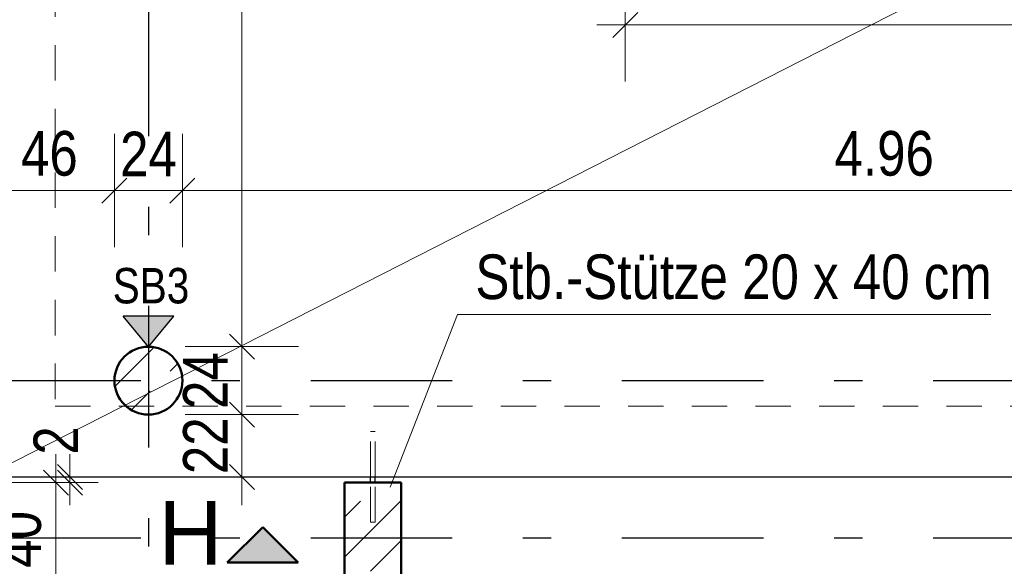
# Model space of a CAD drawing. Header units: millimetres. Extents: x 0 to 78.9, y -26.7 to 42.
# Tile 15 of 68: x 5.4 to 8.9, y 19.9 to 21.9. Entities that reach past the tile are written whole.
import ezdxf

# ---------------------------------------------------------------- set-up
doc = ezdxf.new("R2010")
doc.units = ezdxf.units.MM
doc.linetypes.add('DASHDOTX2', pattern=[2, 1, -0.5, 0, -0.5])
doc.linetypes.add('HIDDEN', pattern=[0.375, 0.25, -0.125])
for name, color, linetype, lineweight in [('Achsen', 7, 'Continuous', 20), ('Schraffuren', 7, 'Continuous', 20), ('Texte', 7, 'Continuous', 20)]:
    doc.layers.add(name, color=color, linetype=linetype, lineweight=lineweight)
doc.styles.add('Arial', font='arial.ttf')
doc.styles.add('Arial Narrow', font='ARIALN.TTF')
doc.dimstyles.new('Arch_Strakon_dimstyle', dxfattribs={"dimtxt": 11.25, "dimasz": 1, "dimexe": 1.25, "dimexo": 0.0625, "dimgap": 1, "dimtad": 0, "dimdec": 5, "dimzin": 12, "dimdsep": 46, "dimtxsty": 'Arial Narrow', "dimblk": 'Arrowhead_Tick', "dimsah": 1, "dimcen": 0, "dimse1": 1, "dimse2": 1, "dimclrd": 6, "dimclrt": 3, "dimazin": 0, "dimtfac": 1, "dimtdec": 4, "dimtmove": 0, "dimatfit": 3, "dimldrblk": 'NONE', "dimfxl": 1, "dimtvp": 1, "dimtolj": 1, "dimtzin": 0, "dimlwd": 13, "dimarcsym": 2})
pattern_1 = [(45, (0, 0), (-0.1414214, 0.1414214), [0.15, -0.1]), (45, (-0.07071, 0.07071), (-0.1414214, 0.1414214), [])]

# ---------------------------------------------------------------- blocks, each defined once
blk = doc.blocks.new('Arrowhead_Tick')
at = {"color": 0, "linetype": 'Continuous', "lineweight": -2}
for p, q in [((0, 20), (0, -10)), ((-1, 0), (0, 0)), ((10, 0), (0, 0))]:
    blk.add_line(p, q, dxfattribs=at)
at = {"color": 2, "linetype": 'Continuous', "lineweight": 35}
blk.add_line((4.42, 4.42), (-4.42, -4.42), dxfattribs=at)
blk = doc.blocks.new('*D123')
at = {"layer": 'Achsen', "color": 6, "linetype": 'Continuous', "lineweight": 13}
blk.add_line((5.2572, 22.106), (5.4872, 22.106), dxfattribs=at)
at = {"layer": 'Defpoints', "color": 0}
for p in [(5.4972, 22.106), (5.4972, 20.4884), (5.2472, 20.2384)]:
    blk.add_point(p, dxfattribs=at)
at = {"layer": 'Achsen', "color": 6, "lineweight": 13, "xscale": 0.01, "yscale": 0.01, "zscale": 0.01}
blk.add_blockref('Arrowhead_Tick', (5.4972, 22.106), dxfattribs=at)
at = {"layer": 'Achsen', "color": 6, "lineweight": 13, "xscale": 0.01, "yscale": 0.01, "zscale": 0.01, "rotation": 180.0000000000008}
blk.add_blockref('Arrowhead_Tick', (5.2472, 22.106), dxfattribs=at)
at = {"layer": 'Achsen', "color": 2, "lineweight": -2, "insert": (5.3722, 22.2364), "char_height": 0.1575, "attachment_point": 5, "style": 'Arial Narrow'}
blk.add_mtext('\\A1;25', dxfattribs=at)
blk = doc.blocks.new('_None')
blk = doc.blocks.new('*D124')
at = {"layer": 'Achsen', "color": 6, "linetype": 'Continuous', "lineweight": 13}
blk.add_line((5.5072, 22.106), (7.5022, 22.106), dxfattribs=at)
at = {"layer": 'Defpoints', "color": 0}
for p in [(7.5122, 22.4384), (7.5122, 22.106), (5.4972, 20.4884)]:
    blk.add_point(p, dxfattribs=at)
at = {"layer": 'Achsen', "color": 6, "lineweight": 13, "xscale": 0.01, "yscale": 0.01, "zscale": 0.01}
blk.add_blockref('Arrowhead_Tick', (7.5122, 22.106), dxfattribs=at)
at = {"layer": 'Achsen', "color": 6, "lineweight": 13, "xscale": 0.01, "yscale": 0.01, "zscale": 0.01, "rotation": 180}
blk.add_blockref('Arrowhead_Tick', (5.4972, 22.106), dxfattribs=at)
at = {"layer": 'Achsen', "color": 2, "lineweight": -2, "insert": (6.5047, 22.2364), "char_height": 0.1575, "attachment_point": 5, "style": 'Arial Narrow'}
blk.add_mtext('\\A1;2.01{\\A1;\\H.6x;\\S5;}', dxfattribs=at)
blk = doc.blocks.new('*D135')
at = {"layer": 'Achsen', "color": 6, "linetype": 'Continuous', "lineweight": 13}
blk.add_line((5.5, 19.8268), (5.5, 20.2084), dxfattribs=at)
at = {"layer": 'Defpoints', "color": 0}
for p in [(5.5, 20.2184), (6.5201, 20.2184), (6.5201, 19.8168)]:
    blk.add_point(p, dxfattribs=at)
at = {"layer": 'Achsen', "color": 6, "lineweight": 13, "xscale": 0.01, "yscale": 0.01, "zscale": 0.01}
for p, rotation in [((5.5, 20.2184), 90), ((5.5, 19.8168), 270)]:
    blk.add_blockref('Arrowhead_Tick', p, dxfattribs=dict(at, rotation=rotation))
at = {"layer": 'Achsen', "color": 2, "lineweight": -2, "insert": (5.3696, 20.0176), "char_height": 0.1575, "attachment_point": 5, "rotation": 90, "style": 'Arial Narrow'}
blk.add_mtext('\\A1;40', dxfattribs=at)
blk = doc.blocks.new('*D136')
at = {"layer": 'Achsen', "color": 6, "linetype": 'Continuous', "lineweight": 13}
for p, q in [((5.55, 20.2484), (5.55, 20.2584)), ((5.55, 20.2184), (5.55, 20.2384)), ((5.55, 20.2084), (5.55, 20.1984))]:
    blk.add_line(p, q, dxfattribs=at)
at = {"layer": 'Defpoints', "color": 0}
for p in [(5.2472, 20.2384), (5.55, 20.2384), (6.5201, 20.2184)]:
    blk.add_point(p, dxfattribs=at)
at = {"layer": 'Achsen', "color": 6, "lineweight": 13, "xscale": 0.01, "yscale": 0.01, "zscale": 0.01}
for p, rotation in [((5.55, 20.2184), 90), ((5.55, 20.2384), 270)]:
    blk.add_blockref('Arrowhead_Tick', p, dxfattribs=dict(at, rotation=rotation))
at = {"layer": 'Achsen', "color": 2, "lineweight": -2, "insert": (5.5, 20.3668), "char_height": 0.1575, "attachment_point": 5, "rotation": 90, "style": 'Arial Narrow'}
blk.add_mtext('\\A1;2', dxfattribs=at)
blk = doc.blocks.new('*D142')
at = {"layer": 'Achsen', "color": 6, "linetype": 'Continuous', "lineweight": 13}
blk.add_line((5.2572, 19.45), (5.8172, 19.45), dxfattribs=at)
at = {"layer": 'Defpoints', "color": 0}
for p in [(5.8272, 20.5784), (5.2472, 20.2384), (5.8272, 19.45)]:
    blk.add_point(p, dxfattribs=at)
at = {"layer": 'Achsen', "color": 6, "lineweight": 13, "xscale": 0.01, "yscale": 0.01, "zscale": 0.01}
blk.add_blockref('Arrowhead_Tick', (5.8272, 19.45), dxfattribs=at)
at = {"layer": 'Achsen', "color": 6, "lineweight": 13, "xscale": 0.01, "yscale": 0.01, "zscale": 0.01, "rotation": 180}
blk.add_blockref('Arrowhead_Tick', (5.2472, 19.45), dxfattribs=at)
at = {"layer": 'Achsen', "color": 2, "lineweight": -2, "insert": (5.5372, 19.5804), "char_height": 0.1575, "attachment_point": 5, "style": 'Arial Narrow'}
blk.add_mtext('\\A1;58', dxfattribs=at)
blk = doc.blocks.new('*D143')
at = {"layer": 'Achsen', "color": 6, "linetype": 'Continuous', "lineweight": 13}
for p, q in [((5.8372, 19.4), (5.9998, 19.4)), ((6.5101, 19.4), (6.3499, 19.4))]:
    blk.add_line(p, q, dxfattribs=at)
at = {"layer": 'Defpoints', "color": 0}
for p in [(5.8272, 20.5784), (6.5201, 19.8168), (6.5201, 19.4)]:
    blk.add_point(p, dxfattribs=at)
at = {"layer": 'Achsen', "color": 6, "lineweight": 13, "xscale": 0.01, "yscale": 0.01, "zscale": 0.01}
blk.add_blockref('Arrowhead_Tick', (6.5201, 19.4), dxfattribs=at)
at = {"layer": 'Achsen', "color": 6, "lineweight": 13, "xscale": 0.01, "yscale": 0.01, "zscale": 0.01, "rotation": 180}
blk.add_blockref('Arrowhead_Tick', (5.8272, 19.4), dxfattribs=at)
at = {"layer": 'Achsen', "color": 2, "lineweight": -2, "insert": (6.1749, 19.4217), "char_height": 0.1575, "attachment_point": 5, "style": 'Arial Narrow'}
blk.add_mtext('\\A1;69{\\A1;\\H.6x;\\S5;}', dxfattribs=at)
blk = doc.blocks.new('*D298')
at = {"layer": 'Achsen', "color": 6, "linetype": 'Continuous', "lineweight": 13}
blk.add_line((4.3, 17.6418), (4.3, 20.0134), dxfattribs=at)
at = {"layer": 'Defpoints', "color": 0}
for p in [(3.1006, 20.0234), (4.3, 20.0234), (6.7201, 17.6318)]:
    blk.add_point(p, dxfattribs=at)
at = {"layer": 'Achsen', "color": 6, "lineweight": 13, "xscale": 0.01, "yscale": 0.01, "zscale": 0.01}
for p, rotation in [((4.3, 20.0234), 90), ((4.3, 17.6318), 270)]:
    blk.add_blockref('Arrowhead_Tick', p, dxfattribs=dict(at, rotation=rotation))
at = {"layer": 'Achsen', "color": 2, "lineweight": 35, "insert": (4.1696, 18.8276), "char_height": 0.1575, "attachment_point": 5, "rotation": 90, "style": 'Arial Narrow'}
blk.add_mtext('\\A1;2.39', dxfattribs=at)
blk = doc.blocks.new('*D313')
at = {"layer": 'Achsen', "color": 6, "linetype": 'Continuous', "lineweight": 13}
blk.add_line((6.1574, 20.2484), (6.1574, 20.4484), dxfattribs=at)
at = {"layer": 'Defpoints', "color": 0}
for p in [(5.8272, 20.4584), (6.1574, 20.4584), (5.2472, 20.2384)]:
    blk.add_point(p, dxfattribs=at)
at = {"layer": 'Achsen', "color": 6, "lineweight": 13, "xscale": 0.01, "yscale": 0.01, "zscale": 0.01}
for p, rotation in [((6.1574, 20.4584), 90), ((6.1574, 20.2384), 270)]:
    blk.add_blockref('Arrowhead_Tick', p, dxfattribs=dict(at, rotation=rotation))
at = {"layer": 'Achsen', "color": 2, "lineweight": 35, "insert": (6.0284, 20.3484), "char_height": 0.1575, "attachment_point": 5, "rotation": 90, "style": 'Arial Narrow'}
blk.add_mtext('\\A1;22', dxfattribs=at)
blk = doc.blocks.new('*D314')
at = {"layer": 'Achsen', "color": 6, "linetype": 'Continuous', "lineweight": 13}
blk.add_line((6.1574, 20.4684), (6.1574, 20.6884), dxfattribs=at)
at = {"layer": 'Defpoints', "color": 0}
for p in [(5.8272, 20.6984), (6.1574, 20.6984), (5.8272, 20.4584)]:
    blk.add_point(p, dxfattribs=at)
at = {"layer": 'Achsen', "color": 6, "lineweight": 13, "xscale": 0.01, "yscale": 0.01, "zscale": 0.01}
for p, rotation in [((6.1574, 20.6984), 90), ((6.1574, 20.4584), 270)]:
    blk.add_blockref('Arrowhead_Tick', p, dxfattribs=dict(at, rotation=rotation))
at = {"layer": 'Achsen', "color": 2, "lineweight": 35, "insert": (6.0284, 20.5784), "char_height": 0.1575, "attachment_point": 5, "rotation": 90, "style": 'Arial Narrow'}
blk.add_mtext('\\A1;24', dxfattribs=at)
blk = doc.blocks.new('*D315')
at = {"layer": 'Achsen', "color": 6, "linetype": 'Continuous', "lineweight": 13}
blk.add_line((6.1574, 20.7084), (6.1574, 24.5084), dxfattribs=at)
at = {"layer": 'Defpoints', "color": 0}
for p in [(5.8272, 24.5184), (6.1574, 24.5184), (5.8272, 20.6984)]:
    blk.add_point(p, dxfattribs=at)
at = {"layer": 'Achsen', "color": 6, "lineweight": 13, "xscale": 0.01, "yscale": 0.01, "zscale": 0.01}
for p, rotation in [((6.1574, 24.5184), 90), ((6.1574, 20.6984), 270)]:
    blk.add_blockref('Arrowhead_Tick', p, dxfattribs=dict(at, rotation=rotation))
at = {"layer": 'Achsen', "color": 2, "lineweight": 35, "insert": (6.027, 22.6084), "char_height": 0.1575, "attachment_point": 5, "rotation": 90, "style": 'Arial Narrow'}
blk.add_mtext('\\A1;3.82', dxfattribs=at)
blk = doc.blocks.new('*D320')
at = {"layer": 'Achsen', "color": 6, "linetype": 'Continuous', "lineweight": 13}
blk.add_line((4.5755, 20.5884), (4.5755, 24.6284), dxfattribs=at)
at = {"layer": 'Defpoints', "color": 0}
for p in [(4.5755, 24.6384), (5.7072, 24.6384), (5.8272, 20.5784)]:
    blk.add_point(p, dxfattribs=at)
at = {"layer": 'Achsen', "color": 6, "lineweight": 13, "xscale": 0.01, "yscale": 0.01, "zscale": 0.01}
for p, rotation in [((4.5755, 24.6384), 90), ((4.5755, 20.5784), 270)]:
    blk.add_blockref('Arrowhead_Tick', p, dxfattribs=dict(at, rotation=rotation))
blk = doc.blocks.new('*D421')
at = {"layer": 'Achsen', "color": 6, "linetype": 'Continuous', "lineweight": 13}
blk.add_line((5.2572, 21.25), (5.6972, 21.25), dxfattribs=at)
at = {"layer": 'Defpoints', "color": 0}
for p in [(5.7072, 21.25), (5.7072, 20.5784), (5.2472, 20.2384)]:
    blk.add_point(p, dxfattribs=at)
at = {"layer": 'Achsen', "color": 6, "lineweight": 13, "xscale": 0.01, "yscale": 0.01, "zscale": 0.01}
blk.add_blockref('Arrowhead_Tick', (5.7072, 21.25), dxfattribs=at)
at = {"layer": 'Achsen', "color": 6, "lineweight": 13, "xscale": 0.01, "yscale": 0.01, "zscale": 0.01, "rotation": 180}
blk.add_blockref('Arrowhead_Tick', (5.2472, 21.25), dxfattribs=at)
at = {"layer": 'Achsen', "color": 2, "lineweight": 35, "insert": (5.4772, 21.3804), "char_height": 0.1575, "attachment_point": 5, "style": 'Arial Narrow'}
blk.add_mtext('\\A1;46', dxfattribs=at)
blk = doc.blocks.new('*D422')
at = {"layer": 'Achsen', "color": 6, "linetype": 'Continuous', "lineweight": 13}
blk.add_line((5.7172, 21.25), (5.9372, 21.25), dxfattribs=at)
at = {"layer": 'Defpoints', "color": 0}
for p in [(5.9472, 21.25), (5.7072, 20.5784), (5.9472, 20.5784)]:
    blk.add_point(p, dxfattribs=at)
at = {"layer": 'Achsen', "color": 6, "lineweight": 13, "xscale": 0.01, "yscale": 0.01, "zscale": 0.01}
blk.add_blockref('Arrowhead_Tick', (5.9472, 21.25), dxfattribs=at)
at = {"layer": 'Achsen', "color": 6, "lineweight": 13, "xscale": 0.01, "yscale": 0.01, "zscale": 0.01, "rotation": 180}
blk.add_blockref('Arrowhead_Tick', (5.7072, 21.25), dxfattribs=at)
at = {"layer": 'Achsen', "color": 2, "lineweight": 35, "insert": (5.8272, 21.3791), "char_height": 0.1575, "attachment_point": 5, "style": 'Arial Narrow'}
blk.add_mtext('\\A1;24', dxfattribs=at)
blk = doc.blocks.new('*D423')
at = {"layer": 'Achsen', "color": 6, "linetype": 'Continuous', "lineweight": 13}
blk.add_line((5.9572, 21.25), (10.8977, 21.25), dxfattribs=at)
at = {"layer": 'Defpoints', "color": 0}
for p in [(10.9077, 21.25), (5.9472, 20.5784), (10.9077, 20.5784)]:
    blk.add_point(p, dxfattribs=at)
at = {"layer": 'Achsen', "color": 6, "lineweight": 13, "xscale": 0.01, "yscale": 0.01, "zscale": 0.01}
blk.add_blockref('Arrowhead_Tick', (10.9077, 21.25), dxfattribs=at)
at = {"layer": 'Achsen', "color": 6, "lineweight": 13, "xscale": 0.01, "yscale": 0.01, "zscale": 0.01, "rotation": 180}
blk.add_blockref('Arrowhead_Tick', (5.9472, 21.25), dxfattribs=at)
at = {"layer": 'Achsen', "color": 2, "lineweight": 35, "insert": (8.4275, 21.3804), "char_height": 0.1575, "attachment_point": 5, "style": 'Arial Narrow'}
blk.add_mtext('\\A1;4.96', dxfattribs=at)
blk = doc.blocks.new('*D435')
at = {"layer": 'Achsen', "color": 6, "linetype": 'Continuous', "lineweight": 13}
for p, q in [((10.35, 20.2484), (10.35, 20.2584)), ((10.35, 20.2184), (10.35, 20.2384)), ((10.35, 20.2084), (10.35, 20.1984))]:
    blk.add_line(p, q, dxfattribs=at)
at = {"layer": 'Defpoints', "color": 0}
for p in [(5.2472, 20.2384), (10.35, 20.2384), (10.7201, 20.2184)]:
    blk.add_point(p, dxfattribs=at)
at = {"layer": 'Achsen', "color": 6, "lineweight": 13, "xscale": 0.01, "yscale": 0.01, "zscale": 0.01}
for p, rotation in [((10.35, 20.2184), 90), ((10.35, 20.2384), 270)]:
    blk.add_blockref('Arrowhead_Tick', p, dxfattribs=dict(at, rotation=rotation))
at = {"layer": 'Achsen', "color": 2, "lineweight": 35, "insert": (10.5472, 20.1323), "char_height": 0.1575, "attachment_point": 5, "rotation": 90, "style": 'Arial Narrow'}
blk.add_mtext('\\A1;2', dxfattribs=at)
blk = doc.blocks.new('*D436')
at = {"layer": 'Achsen', "color": 6, "linetype": 'Continuous', "lineweight": 13}
blk.add_line((10.3, 20.2484), (10.3, 20.4484), dxfattribs=at)
at = {"layer": 'Defpoints', "color": 0}
for p in [(10.3, 20.4584), (11.0277, 20.4584), (5.2472, 20.2384)]:
    blk.add_point(p, dxfattribs=at)
at = {"layer": 'Achsen', "color": 6, "lineweight": 13, "xscale": 0.01, "yscale": 0.01, "zscale": 0.01}
for p, rotation in [((10.3, 20.4584), 90), ((10.3, 20.2384), 270)]:
    blk.add_blockref('Arrowhead_Tick', p, dxfattribs=dict(at, rotation=rotation))
at = {"layer": 'Achsen', "color": 2, "lineweight": 35, "insert": (10.1709, 20.3484), "char_height": 0.1575, "attachment_point": 5, "rotation": 90, "style": 'Arial Narrow'}
blk.add_mtext('\\A1;22', dxfattribs=at)
blk = doc.blocks.new('*D457')
at = {"color": 6, "linetype": 'Continuous', "lineweight": 13}
blk.add_line((3.9, 13.5418), (3.9, 20.2084), dxfattribs=at)
at = {"layer": 'Defpoints', "color": 0}
for p in [(3.9, 20.2184), (6.5201, 20.2184), (6.5201, 13.5318)]:
    blk.add_point(p, dxfattribs=at)
at = {"color": 6, "lineweight": 13, "xscale": 0.01, "yscale": 0.01, "zscale": 0.01}
for p, rotation in [((3.9, 20.2184), 90), ((3.9, 13.5318), 270)]:
    blk.add_blockref('Arrowhead_Tick', p, dxfattribs=dict(at, rotation=rotation))
at = {"color": 2, "lineweight": 35, "insert": (3.7696, 16.8751), "char_height": 0.1575, "attachment_point": 5, "rotation": 90, "style": 'Arial Narrow'}
blk.add_mtext('\\A1;6.68{\\A1;\\H.6x;\\S5;}', dxfattribs=at)
blk = doc.blocks.new('*D463')
at = {"layer": 'Achsen', "color": 6, "linetype": 'Continuous', "lineweight": 13}
blk.add_line((6.6221, 19.1579), (10.8021, 19.1579), dxfattribs=at)
at = {"layer": 'Defpoints', "color": 0}
for p in [(6.6121, 20.2384), (10.8121, 20.2184), (10.8121, 19.1579)]:
    blk.add_point(p, dxfattribs=at)
at = {"layer": 'Achsen', "color": 6, "lineweight": 13, "xscale": 0.01, "yscale": 0.01, "zscale": 0.01}
blk.add_blockref('Arrowhead_Tick', (10.8121, 19.1579), dxfattribs=at)
at = {"layer": 'Achsen', "color": 6, "lineweight": 13, "xscale": 0.01, "yscale": 0.01, "zscale": 0.01, "rotation": 180}
blk.add_blockref('Arrowhead_Tick', (6.6121, 19.1579), dxfattribs=at)
blk = doc.blocks.new('*D534')
at = {"layer": 'Defpoints', "color": 0}
for p in [(7.5122, 22.4384), (9.1, 22.4384), (9.495, 21.556)]:
    blk.add_point(p, dxfattribs=at)
at = {"layer": 'Texte', "color": 6, "linetype": 'Continuous', "lineweight": 13}
blk.add_line((9.1, 21.566), (9.1, 22.4284), dxfattribs=at)
at = {"layer": 'Texte', "color": 6, "lineweight": 13, "xscale": 0.01, "yscale": 0.01, "zscale": 0.01}
for p, rotation in [((9.1, 22.4384), 90), ((9.1, 21.556), 270)]:
    blk.add_blockref('Arrowhead_Tick', p, dxfattribs=dict(at, rotation=rotation))
at = {"layer": 'Texte', "color": 3, "lineweight": 35, "insert": (8.9926, 21.9972), "char_height": 0.1125, "attachment_point": 5, "rotation": 90, "style": 'Arial Narrow'}
blk.add_mtext('\\A1;88', dxfattribs=at)
blk = doc.blocks.new('*D535')
at = {"layer": 'Defpoints', "color": 0}
for p in [(7.5122, 22.4384), (9.495, 21.8351), (9.495, 21.376)]:
    blk.add_point(p, dxfattribs=at)
at = {"layer": 'Texte', "color": 6, "linetype": 'Continuous', "lineweight": 13}
blk.add_line((7.5222, 21.8351), (9.485, 21.8351), dxfattribs=at)
at = {"layer": 'Texte', "color": 6, "lineweight": 13, "xscale": 0.01, "yscale": 0.01, "zscale": 0.01}
blk.add_blockref('Arrowhead_Tick', (9.495, 21.8351), dxfattribs=at)
at = {"layer": 'Texte', "color": 6, "lineweight": 13, "xscale": 0.01, "yscale": 0.01, "zscale": 0.01, "rotation": 180}
blk.add_blockref('Arrowhead_Tick', (7.5122, 21.8351), dxfattribs=at)
at = {"layer": 'Texte', "color": 3, "lineweight": 35, "insert": (8.5036, 21.9425), "char_height": 0.1125, "attachment_point": 5, "style": 'Arial Narrow'}
blk.add_mtext('\\A1;1.98{\\A1;\\H.6x;\\S5;}', dxfattribs=at)

msp = doc.modelspace()

# ---------------------------------------------------------------- hatches: boundary and pattern name
at = {"lineweight": 25, "true_color": 0x80ff80}
msp.add_hatch(color=91, dxfattribs=at).paths.add_polyline_path([(5.7378142, 20.8065912), (5.9166758, 20.8065912), (5.827245, 20.6983744)])
at = {"lineweight": 13, "true_color": 0x0000ff}
msp.add_hatch(color=5, dxfattribs=at).paths.add_polyline_path([(6.2309606, 20.0602375), (6.1059606, 19.9352375), (6.3559606, 19.9352375)])
at = {"layer": 'Schraffuren', "lineweight": 35}
h = msp.add_hatch(dxfattribs=at)
h.set_pattern_fill('bB', color=2, scale=0.01, angle=45, style=0, pattern_type=2)
h.set_pattern_definition(pattern_1)
h.paths.add_polyline_path([(5.947245, 20.5783744), (5.9472052, 20.5814641), (5.9470859, 20.5845518), (5.9468871, 20.5876354), (5.946609, 20.5907129), (5.9462517, 20.5937822), (5.9458155, 20.5968413), (5.9453007, 20.5998881), (5.9447076, 20.6029206), (5.9440367, 20.6059369), (5.9432883, 20.6089349), (5.942463, 20.6119127), (5.9415612, 20.6148682), (5.9405837, 20.6177995), (5.939531, 20.6207046), (5.9384038, 20.6235817), (5.937203, 20.6264289), (5.9359292, 20.6292441), (5.9345834, 20.6320256), (5.9331664, 20.6347716), (5.9316792, 20.6374801), (5.9301227, 20.6401495), (5.928498, 20.6427779), (5.9268062, 20.6453636), (5.9250484, 20.6479049), (5.9232257, 20.6504001), (5.9213393, 20.6528475), (5.9193906, 20.6552456), (5.9173808, 20.6575926), (5.9153112, 20.6598872), (5.9131832, 20.6621277), (5.9109983, 20.6643126), (5.9087578, 20.6664406), (5.9064632, 20.6685102), (5.9041161, 20.67052), (5.9017181, 20.6724688), (5.8992707, 20.6743551), (5.8967755, 20.6761778), (5.8942342, 20.6779356), (5.8916485, 20.6796274), (5.8890201, 20.6812521), (5.8863507, 20.6828086), (5.8836422, 20.6842958), (5.8808962, 20.6857128), (5.8781147, 20.6870587), (5.8752994, 20.6883324), (5.8724523, 20.6895333), (5.8695752, 20.6906604), (5.8666701, 20.6917131), (5.8637387, 20.6926906), (5.8607832, 20.6935924), (5.8578055, 20.6944177), (5.8548075, 20.6951661), (5.8517912, 20.6958371), (5.8487587, 20.6964301), (5.8457118, 20.6969449), (5.8426528, 20.6973811), (5.8395835, 20.6977384), (5.836506, 20.6980165), (5.8334224, 20.6982153), (5.8303347, 20.6983346), (5.827245, 20.6983744), (5.8241552, 20.6983346), (5.8210675, 20.6982153), (5.8179839, 20.6980165), (5.8149064, 20.6977384), (5.8118372, 20.6973811), (5.8087781, 20.6969449), (5.8057313, 20.6964301), (5.8026987, 20.6958371), (5.7996824, 20.6951661), (5.7966844, 20.6944177), (5.7937067, 20.6935924), (5.7907512, 20.6926906), (5.7878199, 20.6917131), (5.7849147, 20.6906604), (5.7820376, 20.6895333), (5.7791905, 20.6883324), (5.7763752, 20.6870587), (5.7735937, 20.6857128), (5.7708478, 20.6842958), (5.7681392, 20.6828086), (5.7654698, 20.6812521), (5.7628414, 20.6796274), (5.7602557, 20.6779356), (5.7577144, 20.6761778), (5.7552193, 20.6743551), (5.7527718, 20.6724688), (5.7503738, 20.67052), (5.7480267, 20.6685102), (5.7457322, 20.6664406), (5.7434917, 20.6643126), (5.7413067, 20.6621277), (5.7391787, 20.6598872), (5.7371091, 20.6575926), (5.7350993, 20.6552456), (5.7331506, 20.6528475), (5.7312643, 20.6504001), (5.7294416, 20.6479049), (5.7276837, 20.6453636), (5.7259919, 20.6427779), (5.7243672, 20.6401495), (5.7228107, 20.6374801), (5.7213235, 20.6347716), (5.7199065, 20.6320256), (5.7185607, 20.6292441), (5.7172869, 20.6264289), (5.7160861, 20.6235817), (5.7149589, 20.6207046), (5.7139063, 20.6177995), (5.7129287, 20.6148682), (5.712027, 20.6119127), (5.7112016, 20.6089349), (5.7104532, 20.6059369), (5.7097823, 20.6029206), (5.7091892, 20.5998881), (5.7086744, 20.5968413), (5.7082382, 20.5937822), (5.707881, 20.5907129), (5.7076029, 20.5876354), (5.7074041, 20.5845518), (5.7072848, 20.5814641), (5.707245, 20.5783744), (5.7072848, 20.5752846), (5.7074041, 20.5721969), (5.7076029, 20.5691133), (5.707881, 20.5660359), (5.7082382, 20.5629666), (5.7086744, 20.5599075), (5.7091892, 20.5568607), (5.7097823, 20.5538281), (5.7104532, 20.5508119), (5.7112016, 20.5478138), (5.712027, 20.5448361), (5.7129287, 20.5418806), (5.7139063, 20.5389493), (5.7149589, 20.5360441), (5.7160861, 20.533167), (5.7172869, 20.5303199), (5.7185607, 20.5275047), (5.7199065, 20.5247231), (5.7213235, 20.5219772), (5.7228107, 20.5192686), (5.7243672, 20.5165992), (5.7259919, 20.5139708), (5.7276837, 20.5113851), (5.7294416, 20.5088438), (5.7312643, 20.5063487), (5.7331506, 20.5039012), (5.7350993, 20.5015032), (5.7371091, 20.4991561), (5.7391787, 20.4968616), (5.7413067, 20.4946211), (5.7434917, 20.4924361), (5.7457322, 20.4903081), (5.7480267, 20.4882385), (5.7503738, 20.4862287), (5.7527718, 20.48428), (5.7552193, 20.4823937), (5.7577144, 20.480571), (5.7602557, 20.4788131), (5.7628414, 20.4771213), (5.7654698, 20.4754966), (5.7681392, 20.4739402), (5.7708478, 20.4724529), (5.7735937, 20.4710359), (5.7763752, 20.4696901), (5.7791905, 20.4684164), (5.7820376, 20.4672155), (5.7849147, 20.4660884), (5.7878199, 20.4650357), (5.7907512, 20.4640581), (5.7937067, 20.4631564), (5.7966844, 20.4623311), (5.7996824, 20.4615827), (5.8026987, 20.4609117), (5.8057313, 20.4603186), (5.8087781, 20.4598038), (5.8118372, 20.4593677), (5.8149064, 20.4590104), (5.8179839, 20.4587323), (5.8210675, 20.4585335), (5.8241552, 20.4584142), (5.827245, 20.4583744), (5.8303347, 20.4584142), (5.8334224, 20.4585335), (5.836506, 20.4587323), (5.8395835, 20.4590104), (5.8426528, 20.4593677), (5.8457118, 20.4598038), (5.8487587, 20.4603186), (5.8517912, 20.4609117), (5.8548075, 20.4615827), (5.8578055, 20.4623311), (5.8607832, 20.4631564), (5.8637387, 20.4640581), (5.8666701, 20.4650357), (5.8695752, 20.4660884), (5.8724523, 20.4672155), (5.8752994, 20.4684164), (5.8781147, 20.4696901), (5.8808962, 20.4710359), (5.8836422, 20.4724529), (5.8863507, 20.4739402), (5.8890201, 20.4754966), (5.8916485, 20.4771213), (5.8942342, 20.4788131), (5.8967755, 20.480571), (5.8992707, 20.4823937), (5.9017181, 20.48428), (5.9041161, 20.4862287), (5.9064632, 20.4882385), (5.9087578, 20.4903081), (5.9109983, 20.4924361), (5.9131832, 20.4946211), (5.9153112, 20.4968616), (5.9173808, 20.4991561), (5.9193906, 20.5015032), (5.9213393, 20.5039012), (5.9232257, 20.5063487), (5.9250484, 20.5088438), (5.9268062, 20.5113851), (5.928498, 20.5139708), (5.9301227, 20.5165992), (5.9316792, 20.5192686), (5.9331664, 20.5219772), (5.9345834, 20.5247231), (5.9359292, 20.5275047), (5.937203, 20.5303199), (5.9384038, 20.533167), (5.939531, 20.5360441), (5.9405837, 20.5389493), (5.9415612, 20.5418806), (5.942463, 20.5448361), (5.9432883, 20.5478138), (5.9440367, 20.5508119), (5.9447076, 20.5538281), (5.9453007, 20.5568607), (5.9458155, 20.5599075), (5.9462517, 20.5629666), (5.946609, 20.5660359), (5.9468871, 20.5691133), (5.9470859, 20.5721969), (5.9472052, 20.5752846)])
h = msp.add_hatch(dxfattribs=at)
h.set_pattern_fill('bB', color=2, scale=0.01, angle=45, style=0, pattern_type=2)
h.set_pattern_definition(pattern_1)
h.paths.add_polyline_path([(6.7200962, 20.2183995), (6.7200962, 19.8168211), (6.5200962, 19.8168211), (6.5200962, 20.2183995)])

# ---------------------------------------------------------------- linework, layer by layer
at = {"color": 5, "linetype": 'Continuous', "lineweight": 18}
msp.add_line((5.2472449, 20.2383993), (23.9422457, 29.76574), dxfattribs=at)
at = {"color": 6, "linetype": 'HIDDEN', "lineweight": 13, "ltscale": 0.5}
for p, q in [((5.4971527, 22.4383993), (5.497245, 20.4883995)), ((5.497245, 20.4883995), (10.6676526, 20.4883995)), ((6.6120962, 20.3984028), (6.6127052, 20.3984028)), ((6.6120962, 20.2385009), (6.6120962, 20.3984028)), ((6.6127052, 20.3984028), (6.6144393, 20.3984028)), ((6.6144393, 20.3984028), (6.6170347, 20.3984028)), ((6.6170347, 20.3984028), (6.6200962, 20.3984028)), ((6.6200962, 20.3984028), (6.6231577, 20.3984028)), ((6.6231577, 20.3984028), (6.625753, 20.3984028)), ((6.625753, 20.3984028), (6.6274872, 20.3984028)), ((6.6274872, 20.3984028), (6.6280962, 20.3984028)), ((6.6280962, 20.2385009), (6.6280962, 20.3984028)), ((6.6120962, 20.2383995), (6.6280962, 20.2383995)), ((6.6120962, 20.0784028), (6.6120962, 20.2183995)), ((6.6280962, 20.0784028), (6.6280962, 20.2183995)), ((6.6120962, 20.0784028), (6.6127052, 20.0784028)), ((6.6127052, 20.0784028), (6.6144393, 20.0784028)), ((6.6144393, 20.0784028), (6.6170347, 20.0784028)), ((6.6170347, 20.0784028), (6.6200962, 20.0784028)), ((6.6200962, 20.0784028), (6.6231577, 20.0784028)), ((6.6231577, 20.0784028), (6.625753, 20.0784028)), ((6.625753, 20.0784028), (6.6274872, 20.0784028)), ((6.6274872, 20.0784028), (6.6280962, 20.0784028))]:
    msp.add_line(p, q, dxfattribs=at)
at = {"color": 3, "linetype": 'Continuous', "lineweight": 25}
for p, q in [((5.9166758, 20.8065912), (5.7378142, 20.8065912)), ((5.827245, 20.6983744), (5.7378142, 20.8065912)), ((5.827245, 20.6983744), (5.9166758, 20.8065912))]:
    msp.add_line(p, q, dxfattribs=at)
at = {"color": 4, "linetype": 'Continuous', "lineweight": 50}
for p, q in [((6.2309606, 20.0602375), (6.1059606, 19.9352375)), ((6.3559606, 19.9352375), (6.2309606, 20.0602375)), ((6.1059606, 19.9352375), (6.3559606, 19.9352375))]:
    msp.add_line(p, q, dxfattribs=at)
at = {"layer": 'Achsen', "color": 3, "linetype": 'DASHDOTX2', "lineweight": 25, "ltscale": 0.5}
for p, q in [((5.8276415, 39.542572), (5.8276415, 12.5145336)), ((3.1006415, 20.5783995), (48.7755368, 20.5783995)), ((3.1006415, 20.0233995), (48.7755368, 20.0233995))]:
    msp.add_line(p, q, dxfattribs=at)
at = {"layer": 'Achsen', "color": 5, "linetype": 'Continuous', "lineweight": 18}
for p, q in [((6.9191344, 20.8121122), (6.6820759, 20.2023156)), ((8.8038444, 20.8121122), (6.9191344, 20.8121122))]:
    msp.add_line(p, q, dxfattribs=at)
at = {"layer": 'Achsen', "color": 3, "linetype": 'Continuous', "lineweight": 25}
for p, q in [((5.247245, 20.2385009), (23.692245, 20.2385009)), ((5.247245, 20.2383995), (6.6120962, 20.2383995)), ((6.6120962, 20.2183995), (6.6120962, 20.2385009)), ((6.6280962, 20.2183995), (6.6280962, 20.2385009)), ((6.6280962, 20.2383995), (10.8121016, 20.2383995))]:
    msp.add_line(p, q, dxfattribs=at)
at = {"layer": 'Texte', "color": 4, "linetype": 'Continuous', "lineweight": 50}
for p, q in [((6.5200962, 20.2183995), (6.7200962, 20.2183995)), ((6.5200962, 19.8168211), (6.5200962, 20.2183995)), ((6.7200962, 19.8168211), (6.7200962, 20.2183995))]:
    msp.add_line(p, q, dxfattribs=at)
msp.add_circle((5.827245, 20.5783744), 0.12, dxfattribs=at)

# ---------------------------------------------------------------- texts
at = {"color": 3, "lineweight": 25, "style": 'Arial Narrow'}
msp.add_text('SB3', height=0.125, dxfattribs=at).set_placement((5.7009701, 20.8513361))
at = {"color": 4, "lineweight": 50, "style": 'Arial'}
msp.add_text('H', height=0.225, dxfattribs=at).set_placement((5.8619019, 19.9279561))
at = {"layer": 'Achsen', "color": 2, "lineweight": 35, "style": 'Arial Narrow'}
msp.add_text('Stb.-Stütze 20 x 40 cm', height=0.1575, dxfattribs=at).set_placement((6.9825707, 20.8665851))

# ---------------------------------------------------------------- dimensions: what is measured, and where the dimension line sits
at = {"lineweight": 35}
dim = msp.add_linear_dim(base=(3.9, 20.2183995), p1=(6.5200962, 13.5318142), p2=(6.5200962, 20.2183995), angle=90, text='6.68{\\A1;\\H.6x;\\S5;}', dimstyle='Arch_Strakon_dimstyle', override={"dimscale": 0.01, "dimtxt": 15.75, "dimasz": 1, "dimgap": 5, "dimtad": 1, "dimjust": 0, "dimtih": 0, "dimtoh": 0, "dimdec": 5, "dimdsep": 46, "dimtxsty": 'Arial Narrow', "dimclrd": 6, "dimclrt": 2, "dimtix": 1, "dimtofl": 255, "dimtmove": 0, "dimatfit": 2, "dimfxl": 0, "dimfxlon": 0, "dimtvp": 31.746032, "dimlwd": 13}, dxfattribs=at)
dim.commit()
dim.dimension.update_dxf_attribs({"geometry": '*D457', "text_midpoint": (3.9, 16.8751068), "dimtype": 160})
at = {"layer": 'Achsen', "lineweight": 35}
for base, p1, p2, text, override, picture, middle in [((4.5755321, 24.6383828), (5.827245, 20.5783744), (5.707245, 24.6383828), ' ', {"dimscale": 0.01, "dimtxt": 15.75, "dimasz": 1, "dimgap": 5, "dimtad": 1, "dimjust": 0, "dimtih": 0, "dimtoh": 0, "dimdec": 5, "dimdsep": 46, "dimtxsty": 'Arial Narrow', "dimclrd": 6, "dimclrt": 2, "dimtix": 1, "dimtofl": 255, "dimtmove": 0, "dimatfit": 2, "dimfxl": 0, "dimfxlon": 0, "dimtvp": 31.746032, "dimlwd": 13}, '*D320', (4.5755321, 22.6083786)), ((6.1574316, 24.5183828), (5.827245, 20.6983744), (5.827245, 24.5183828), '3.82', {"dimscale": 0.01, "dimtxt": 15.75, "dimasz": 1, "dimgap": 5, "dimtad": 1, "dimjust": 0, "dimtih": 0, "dimtoh": 0, "dimdec": 5, "dimdsep": 46, "dimtxsty": 'Arial Narrow', "dimclrd": 6, "dimclrt": 2, "dimtix": 1, "dimtofl": 255, "dimtmove": 0, "dimatfit": 2, "dimfxl": 0, "dimfxlon": 0, "dimtvp": 31.746032, "dimlwd": 13}, '*D315', (6.1574316, 22.6083786)), ((6.1574316, 20.6983744), (5.827245, 20.4583744), (5.827245, 20.6983744), '24', {"dimscale": 0.01, "dimtxt": 15.75, "dimasz": 1, "dimgap": 5, "dimtad": 1, "dimjust": 0, "dimtih": 0, "dimtoh": 0, "dimdec": 5, "dimdsep": 46, "dimtxsty": 'Arial Narrow', "dimclrd": 6, "dimclrt": 2, "dimtix": 1, "dimtofl": 255, "dimtmove": 0, "dimatfit": 2, "dimfxl": 0, "dimfxlon": 0, "dimtvp": 31.746032, "dimlwd": 13}, '*D314', (6.1574316, 20.5783744)), ((6.1574316, 20.4583744), (5.2472449, 20.2383993), (5.827245, 20.4583744), '22', {"dimscale": 0.01, "dimtxt": 15.75, "dimasz": 1, "dimgap": 5, "dimtad": 1, "dimjust": 0, "dimtih": 0, "dimtoh": 0, "dimdec": 5, "dimdsep": 46, "dimtxsty": 'Arial Narrow', "dimclrd": 6, "dimclrt": 2, "dimtix": 1, "dimtofl": 255, "dimtmove": 0, "dimatfit": 2, "dimfxl": 0, "dimfxlon": 0, "dimtvp": 31.746032, "dimlwd": 13}, '*D313', (6.1574316, 20.3483868)), ((10.3, 20.4583744), (5.2472449, 20.2383993), (11.0276586, 20.4583744), '22', {"dimscale": 0.01, "dimtxt": 15.75, "dimasz": 1, "dimgap": 5, "dimtad": 1, "dimjust": 0, "dimtih": 0, "dimtoh": 0, "dimdec": 5, "dimdsep": 46, "dimtxsty": 'Arial Narrow', "dimclrd": 6, "dimclrt": 2, "dimtix": 1, "dimtofl": 255, "dimtmove": 0, "dimatfit": 2, "dimfxl": 0, "dimfxlon": 0, "dimtvp": 31.746032, "dimlwd": 13}, '*D436', (10.3, 20.3483868)), ((10.35, 20.2383993), (10.7200941, 20.2183995), (5.2472449, 20.2383993), '2', {"dimscale": 0.01, "dimtxt": 15.75, "dimasz": 1, "dimgap": 5, "dimtad": 0, "dimjust": 0, "dimtih": 0, "dimtoh": 0, "dimdec": 5, "dimdsep": 46, "dimtxsty": 'Arial Narrow', "dimclrd": 6, "dimclrt": 2, "dimtix": 0, "dimtofl": 255, "dimtmove": 2, "dimatfit": 2, "dimfxl": 0, "dimfxlon": 0, "dimtvp": 31.746032, "dimlwd": 13}, '*D435', (10.547185, 20.1323171)), ((4.3, 20.0233995), (6.7200962, 17.6318211), (3.1006415, 20.0233995), '2.39', {"dimscale": 0.01, "dimtxt": 15.75, "dimasz": 1, "dimgap": 5, "dimtad": 1, "dimjust": 0, "dimtih": 0, "dimtoh": 0, "dimdec": 5, "dimdsep": 46, "dimtxsty": 'Arial Narrow', "dimclrd": 6, "dimclrt": 2, "dimtix": 1, "dimtofl": 255, "dimtmove": 0, "dimatfit": 2, "dimfxl": 0, "dimfxlon": 0, "dimtvp": 31.746032, "dimlwd": 13}, '*D298', (4.3, 18.8276103))]:
    dim = msp.add_linear_dim(base=base, p1=p1, p2=p2, angle=90, text=text, dimstyle='Arch_Strakon_dimstyle', override=override, dxfattribs=at)
    dim.commit()
    dim.dimension.update_dxf_attribs({"geometry": picture, "text_midpoint": middle, "dimtype": 160})
at = {"layer": 'Achsen', "lineweight": -2}
for base, p1, p2, text, override, picture, middle in [((7.512245, 22.105965), (5.497245, 20.4883995), (7.512245, 22.4383993), '2.01{\\A1;\\H.6x;\\S5;}', {"dimscale": 0.01, "dimtxt": 15.75, "dimasz": 1, "dimgap": 5, "dimtad": 1, "dimjust": 0, "dimtih": 0, "dimtoh": 0, "dimdec": 5, "dimdsep": 46, "dimtxsty": 'Arial Narrow', "dimclrd": 6, "dimclrt": 2, "dimtix": 1, "dimtofl": 255, "dimtmove": 0, "dimatfit": 2, "dimfxl": 0, "dimfxlon": 0, "dimtvp": 31.746032, "dimlwd": 13}, '*D124', (6.504745, 22.105965)), ((5.827245, 19.45), (5.2472449, 20.2383993), (5.827245, 20.5783744), '58', {"dimscale": 0.01, "dimtxt": 15.75, "dimasz": 1, "dimgap": 5, "dimtad": 1, "dimjust": 0, "dimtih": 0, "dimtoh": 0, "dimdec": 5, "dimdsep": 46, "dimtxsty": 'Arial Narrow', "dimclrd": 6, "dimclrt": 2, "dimtix": 1, "dimtofl": 255, "dimtmove": 0, "dimatfit": 2, "dimfxl": 0, "dimfxlon": 0, "dimtvp": 31.746032, "dimlwd": 13}, '*D142', (5.5372449, 19.45)), ((6.5200962, 19.4), (5.827245, 20.5783744), (6.5200962, 19.8168211), '69{\\A1;\\H.6x;\\S5;}', {"dimscale": 0.01, "dimtxt": 15.75, "dimasz": 1, "dimgap": 5, "dimtad": 0, "dimjust": 0, "dimtih": 0, "dimtoh": 0, "dimdec": 5, "dimdsep": 46, "dimtxsty": 'Arial Narrow', "dimclrd": 6, "dimclrt": 2, "dimtix": 0, "dimtofl": 255, "dimtmove": 2, "dimatfit": 2, "dimfxl": 0, "dimfxlon": 0, "dimtvp": 31.746032, "dimlwd": 13}, '*D143', (6.1748693, 19.4216533))]:
    dim = msp.add_linear_dim(base=base, p1=p1, p2=p2, text=text, dimstyle='Arch_Strakon_dimstyle', override=override, dxfattribs=at)
    dim.commit()
    dim.dimension.update_dxf_attribs({"geometry": picture, "text_midpoint": middle, "dimtype": 160})
for base, p1, p2, angle, text, override, picture, middle in [((5.497245, 22.105965), (5.2472449, 20.2383993), (5.497245, 20.4883995), 0, '25', {"dimscale": 0.01, "dimtxt": 15.75, "dimasz": 1, "dimgap": 5, "dimtad": 1, "dimjust": 0, "dimtih": 0, "dimtoh": 0, "dimdec": 5, "dimdsep": 46, "dimtxsty": 'Arial Narrow', "dimclrd": 6, "dimclrt": 2, "dimtix": 1, "dimtofl": 255, "dimtmove": 0, "dimatfit": 2, "dimfxl": 0, "dimfxlon": 0, "dimtvp": 31.746032, "dimlwd": 13}, '*D123', (5.3722449, 22.105965)), ((5.55, 20.2383993), (6.5200962, 20.2183995), (5.2472449, 20.2383993), 90, '2', {"dimscale": 0.01, "dimtxt": 15.75, "dimasz": 1, "dimgap": 5, "dimtad": 1, "dimjust": 4, "dimtih": 0, "dimtoh": 0, "dimdec": 5, "dimdsep": 46, "dimtxsty": 'Arial Narrow', "dimclrd": 6, "dimclrt": 2, "dimtix": 0, "dimtofl": 255, "dimtmove": 2, "dimatfit": 2, "dimfxl": 0, "dimfxlon": 0, "dimtvp": 31.746032, "dimlwd": 13}, '*D136', (5.5, 20.3667618)), ((5.5, 20.2183995), (6.5200962, 19.8168211), (6.5200962, 20.2183995), 90, '40', {"dimscale": 0.01, "dimtxt": 15.75, "dimasz": 1, "dimgap": 5, "dimtad": 1, "dimjust": 0, "dimtih": 0, "dimtoh": 0, "dimdec": 5, "dimdsep": 46, "dimtxsty": 'Arial Narrow', "dimclrd": 6, "dimclrt": 2, "dimtix": 1, "dimtofl": 255, "dimtmove": 0, "dimatfit": 2, "dimfxl": 0, "dimfxlon": 0, "dimtvp": 31.746032, "dimlwd": 13}, '*D135', (5.5, 20.0176103))]:
    dim = msp.add_linear_dim(base=base, p1=p1, p2=p2, angle=angle, text=text, dimstyle='Arch_Strakon_dimstyle', override=override, dxfattribs=at)
    dim.commit()
    dim.dimension.update_dxf_attribs({"geometry": picture, "text_midpoint": middle, "dimtype": 160})
at = {"layer": 'Achsen', "lineweight": 35}
for base, p1, p2, text, override, picture, middle in [((5.707245, 21.25), (5.2472449, 20.2383993), (5.707245, 20.5783744), '46', {"dimscale": 0.01, "dimtxt": 15.75, "dimasz": 1, "dimgap": 5, "dimtad": 1, "dimjust": 0, "dimtih": 0, "dimtoh": 0, "dimdec": 5, "dimdsep": 46, "dimtxsty": 'Arial Narrow', "dimclrd": 6, "dimclrt": 2, "dimtix": 1, "dimtofl": 255, "dimtmove": 0, "dimatfit": 2, "dimfxl": 0, "dimfxlon": 0, "dimtvp": 31.746032, "dimlwd": 13}, '*D421', (5.4772449, 21.25)), ((5.947245, 21.25), (5.707245, 20.5783744), (5.947245, 20.5783744), '24', {"dimscale": 0.01, "dimtxt": 15.75, "dimasz": 1, "dimgap": 5, "dimtad": 1, "dimjust": 0, "dimtih": 0, "dimtoh": 0, "dimdec": 5, "dimdsep": 46, "dimtxsty": 'Arial Narrow', "dimclrd": 6, "dimclrt": 2, "dimtix": 1, "dimtofl": 255, "dimtmove": 0, "dimatfit": 2, "dimfxl": 0, "dimfxlon": 0, "dimtvp": 31.746032, "dimlwd": 13}, '*D422', (5.827245, 21.25)), ((10.9076586, 21.25), (5.947245, 20.5783744), (10.9076586, 20.5783744), '4.96', {"dimscale": 0.01, "dimtxt": 15.75, "dimasz": 1, "dimgap": 5, "dimtad": 1, "dimjust": 0, "dimtih": 0, "dimtoh": 0, "dimdec": 5, "dimdsep": 46, "dimtxsty": 'Arial Narrow', "dimclrd": 6, "dimclrt": 2, "dimtix": 1, "dimtofl": 255, "dimtmove": 0, "dimatfit": 2, "dimfxl": 0, "dimfxlon": 0, "dimtvp": 31.746032, "dimlwd": 13}, '*D423', (8.4274518, 21.25)), ((10.8121016, 19.1579411), (6.6120962, 20.2383995), (10.8121016, 20.2183995), ' ', {"dimscale": 0.01, "dimtxt": 15, "dimasz": 1, "dimgap": 5, "dimtad": 1, "dimjust": 0, "dimtih": 0, "dimtoh": 0, "dimdec": 5, "dimdsep": 46, "dimtxsty": 'Arial Narrow', "dimclrd": 6, "dimclrt": 2, "dimtix": 1, "dimtofl": 255, "dimtmove": 0, "dimatfit": 2, "dimfxl": 0, "dimfxlon": 0, "dimtvp": 33.333333, "dimlwd": 13}, '*D463', (8.7120989, 19.1579411))]:
    dim = msp.add_linear_dim(base=base, p1=p1, p2=p2, text=text, dimstyle='Arch_Strakon_dimstyle', override=override, dxfattribs=at)
    dim.commit()
    dim.dimension.update_dxf_attribs({"geometry": picture, "text_midpoint": middle, "dimtype": 160})
at = {"layer": 'Texte', "lineweight": 35}
dim = msp.add_linear_dim(base=(9.1, 22.4383993), p1=(9.4950498, 21.5559762), p2=(7.512245, 22.4383993), angle=90, text='88', dimstyle='Arch_Strakon_dimstyle', override={"dimscale": 0.01, "dimtxt": 11.25, "dimasz": 1, "dimgap": 5, "dimtad": 1, "dimjust": 0, "dimtih": 0, "dimtoh": 0, "dimdec": 5, "dimdsep": 46, "dimtxsty": 'Arial Narrow', "dimclrd": 6, "dimclrt": 3, "dimtix": 1, "dimtofl": 255, "dimtmove": 0, "dimatfit": 2, "dimfxl": 0, "dimfxlon": 0, "dimtvp": 44.444444, "dimlwd": 13}, dxfattribs=at)
dim.commit()
dim.dimension.update_dxf_attribs({"geometry": '*D534', "text_midpoint": (9.1, 21.9971877), "dimtype": 160})
dim = msp.add_linear_dim(base=(9.4950498, 21.8351156), p1=(7.512245, 22.4383993), p2=(9.4950498, 21.3759762), text='1.98{\\A1;\\H.6x;\\S5;}', dimstyle='Arch_Strakon_dimstyle', override={"dimscale": 0.01, "dimtxt": 11.25, "dimasz": 1, "dimgap": 5, "dimtad": 1, "dimjust": 0, "dimtih": 0, "dimtoh": 0, "dimdec": 5, "dimdsep": 46, "dimtxsty": 'Arial Narrow', "dimclrd": 6, "dimclrt": 3, "dimtix": 1, "dimtofl": 255, "dimtmove": 0, "dimatfit": 2, "dimfxl": 0, "dimfxlon": 0, "dimtvp": 44.444444, "dimlwd": 13}, dxfattribs=at)
dim.commit()
dim.dimension.update_dxf_attribs({"geometry": '*D535', "text_midpoint": (8.5036474, 21.8351156), "dimtype": 160})

doc.saveas('drawing.dxf')
